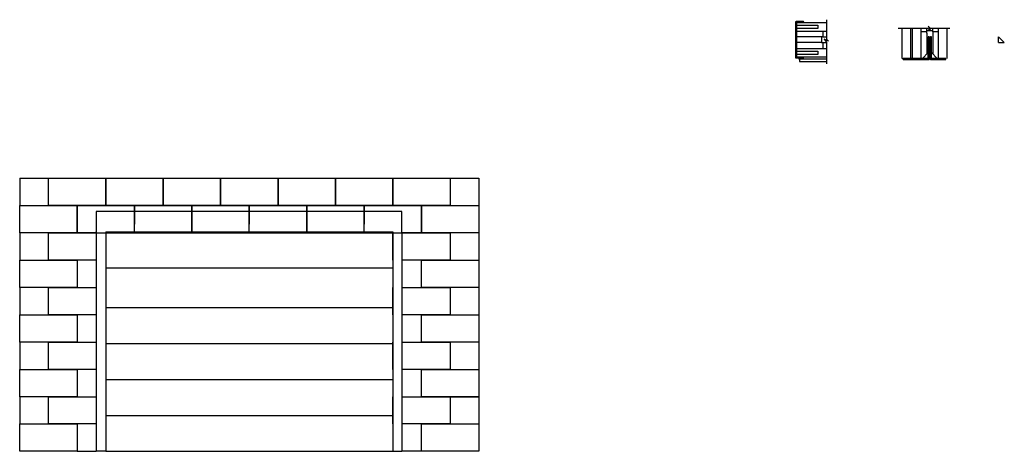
# Model space of a CAD drawing. Extents: x -647 to 6214, y 509 to 3513.
import ezdxf

# ---------------------------------------------------------------- set-up
doc = ezdxf.new("R2010")
doc.units = 0
doc.linetypes.add('P-COU', pattern=[4, 3, -1])
doc.layers.get('0').update_dxf_attribs({"linetype": 'CONTINUOUS'})
for name, color, linetype in [('ACIER', 6, 'CONTINUOUS'), ('BETON', 7, 'CONTINUOUS'), ('DIVISION', 211, 'CONTINUOUS'), ('FENETRE', 4, 'CONTINUOUS'), ('GARAGE', 50, 'CONTINUOUS'), ('ISOBLOC', 3, 'CONTINUOUS'), ('ISOLANT', 9, 'CONTINUOUS')]:
    doc.layers.add(name, color=color, linetype=linetype)

# ---------------------------------------------------------------- blocks, each defined once
blk = doc.blocks.new('BlockISOBLOC')
for p, q in [((0, 190), (400, 190)), ((0, 0), (0, 190)), ((400, 190), (400, 0)), ((400, 0), (0, 0))]:
    blk.add_line(p, q)

msp = doc.modelspace()

# ---------------------------------------------------------------- linework, layer by layer
for p, q in [((-246.5, 2219.4), (153.5, 2219.4)), ((153.5, 2219.4), (553.5, 2219.4)), ((553.5, 2219.4), (953.5, 2219.4)), ((953.5, 2219.4), (1353.5, 2219.4)), ((1353.5, 2219.4), (1753.5, 2219.4)), ((1753.5, 2219.4), (2153.5, 2219.4)), ((153.5, 2029.4), (-46.5, 2029.4)), ((-46.5, 2029.4), (-46.5, 1839.4)), ((553.5, 2029.4), (153.5, 2029.4)), ((953.5, 2029.4), (553.5, 2029.4)), ((1353.5, 2029.4), (953.5, 2029.4)), ((1753.5, 2029.4), (1353.5, 2029.4)), ((1953.5, 2029.4), (1753.5, 2029.4)), ((1953.5, 1839.4), (1953.5, 2029.4)), ((-46.5, 1649.4), (-46.5, 1459.4)), ((1953.5, 1459.4), (1953.5, 1649.4)), ((-46.5, 1269.4), (-46.5, 1079.4)), ((1953.5, 1079.4), (1953.5, 1269.4)), ((-46.5, 889.4), (-46.5, 699.4)), ((1953.5, 699.4), (1953.5, 889.4))]:
    msp.add_line(p, q)
at = {"layer": 'ACIER'}
for p, q in [((4765.8, 3500.9), (4763.8, 3500.9)), ((4815.8, 3500.9), (4765.8, 3500.9)), ((4818.5, 3493.9), (4815.8, 3500.9)), ((4758.8, 3495.9), (4758.8, 3253.9)), ((4765.8, 3493.9), (4765.8, 3253.9)), ((4765.8, 3476), (4915.8, 3476)), ((4915.8, 3451), (4765.8, 3451)), ((4915.8, 3476), (4915.8, 3451)), ((5683.6, 3394), (5683.6, 3244)), ((5690.6, 3394), (5683.6, 3394)), ((5690.6, 3394), (5690.6, 3237)), ((5707.6, 3394), (5700.6, 3394)), ((5700.6, 3394), (5700.6, 3237)), ((5707.6, 3244), (5707.6, 3394)), ((6174.3, 3355), (6174.3, 3395)), ((6174.3, 3395), (6214.3, 3355)), ((4765.8, 3295.4), (4915.8, 3295.4)), ((4915.8, 3295.4), (4915.8, 3270.4)), ((6174.3, 3355), (6214.3, 3355)), ((4758.8, 3253.9), (4758.8, 3251.9)), ((4763.8, 3246.9), (4815.8, 3246.9)), ((4915.8, 3270.4), (4765.8, 3270.4)), ((4777.9, 3245.1), (4776.7, 3246.9)), ((4785.5, 3245.1), (4777.9, 3245.1)), ((4785.5, 3237.5), (4785.5, 3245.1)), ((4787.3, 3236.5), (4785.5, 3237.5)), ((4787.3, 3246.9), (4787.3, 3236.5)), ((4815.8, 3246.9), (4818, 3253.9)), ((5683.6, 3244), (5508.6, 3244)), ((5508.6, 3244), (5508.6, 3237)), ((5508.6, 3237), (5568.3, 3237)), ((5569.3, 3237), (5690.6, 3237)), ((5575.3, 3237), (5573.3, 3237)), ((5683.6, 3244), (5633.6, 3244)), ((5683.6, 3244), (5638.6, 3244)), ((5683.6, 3284), (5643.6, 3244)), ((5683.6, 3244), (5643.6, 3244)), ((5683.6, 3244), (5683.6, 3289)), ((5683.6, 3244), (5683.6, 3284)), ((5700.6, 3237), (5807.6, 3237)), ((5707.6, 3284), (5747.6, 3244)), ((5807.6, 3244), (5707.6, 3244)), ((5707.6, 3244), (5747.6, 3244)), ((5807.7, 3237), (5807.7, 3244)), ((2015.9, 2179.4), (-114.3, 2179.4)), ((-114.3, 2179.4), (-114.3, 2029.4)), ((2015.9, 2029.4), (2015.9, 2179.4)), ((-114.3, 2029.4), (-114.3, 2036.4)), ((-114.3, 2029.4), (-114.3, 509.4)), ((-114.3, 2029.4), (2015.9, 2029.4)), ((-46.5, 2036.4), (1953.5, 2036.4)), ((-46.5, 2036.4), (-46.5, 2029.4)), ((-46.5, 2029.4), (-46.5, 509.4)), ((1953.5, 2029.4), (-46.5, 2029.4)), ((1953.5, 2036.4), (1953.5, 2029.4)), ((1953.5, 2029.4), (1953.5, 509.4)), ((2015.9, 2029.4), (2015.9, 509.4)), ((-46.5, 509.4), (-114.3, 509.4)), ((1953.5, 509.4), (2015.9, 509.4))]:
    msp.add_line(p, q, dxfattribs=at)
at = {"layer": 'ACIER', "linetype": 'P-COU'}
msp.add_line((195.8, 2029.4), (1733, 2029.4), dxfattribs=at)
at = {"layer": 'ACIER'}
for centre in [(5695.6, 3389), (5695.6, 3241.7)]:
    msp.add_circle(centre, 5.03, dxfattribs=at)
for centre, start, end in [((4763.8, 3495.9), 90, 180), ((4763.8, 3251.9), 180, 270)]:
    msp.add_arc(centre, 5, start, end, dxfattribs=at)
at = {"layer": 'BETON'}
for p, q in [((5502.9, 3244), (5502.9, 3452.8)), ((5562.9, 3244), (5562.9, 3452.8)), ((4787.3, 3241.5), (4974.6, 3241.5)), ((4787.3, 3241.5), (4787.3, 3221.5)), ((5502.9, 3244), (5513.6, 3244)), ((5562.9, 3244), (5542.9, 3244)), ((4787.3, 3221.5), (4974.6, 3221.5))]:
    msp.add_line(p, q, dxfattribs=at)
at = {"layer": 'DIVISION'}
for p, q in [((4974.6, 3513.2), (4974.6, 3378.5)), ((5678.4, 3452.8), (5474.6, 3452.8)), ((5699.9, 3437), (5678.4, 3452.8)), ((5699.9, 3452.8), (5684.8, 3467.2)), ((5684.8, 3467.2), (5699.9, 3437)), ((5834.6, 3452.8), (5699.9, 3452.8)), ((4989, 3363.4), (4958.8, 3378.5)), ((4958.8, 3378.5), (4974.6, 3357)), ((4974.6, 3378.5), (4989, 3363.4)), ((4974.6, 3357), (4974.6, 3206.1))]:
    msp.add_line(p, q, dxfattribs=at)
at = {"layer": 'FENETRE'}
msp.add_line((1553.5, 2029.4), (353.5, 2029.4), dxfattribs=at)
at = {"layer": 'GARAGE'}
for p, q in [((-46.5, 1785.9), (1953.5, 1785.9)), ((-46.5, 1509.4), (1953.5, 1509.4)), ((-46.5, 1259.4), (1953.5, 1259.4)), ((-46.5, 1009.4), (1953.5, 1009.4)), ((-46.5, 759.4), (1953.5, 759.4)), ((-46.5, 509.4), (1953.5, 509.4))]:
    msp.add_line(p, q, dxfattribs=at)
at = {"layer": 'ISOBLOC'}
for p, q in [((4765.8, 3493.9), (4974.6, 3493.9)), ((4765.8, 3433.9), (4974.6, 3433.9)), ((5575.3, 3244), (5575.3, 3452.8)), ((5635.3, 3244), (5635.3, 3452.8)), ((5755.3, 3244), (5755.3, 3452.8)), ((5815.3, 3244), (5815.3, 3452.8)), ((4765.8, 3313.9), (4974.6, 3313.9)), ((4765.8, 3253.9), (4974.6, 3253.9)), ((-646.5, 2409.4), (-646.5, 2219.4)), ((-646.5, 2409.4), (-446.5, 2409.4)), ((2353.5, 2409.4), (2553.5, 2409.4)), ((2553.5, 2409.4), (2553.5, 2219.4)), ((-246.5, 2029.4), (-246.5, 2219.4)), ((153.5, 2036.4), (153.5, 2219.4)), ((153.5, 2219.4), (153.5, 2089.4)), ((553.5, 2036.4), (553.5, 2219.4)), ((553.5, 2219.4), (553.5, 2036.4)), ((953.5, 2036.4), (953.5, 2219.4)), ((953.5, 2219.4), (953.5, 2089.4)), ((1353.5, 2036.4), (1353.5, 2219.4)), ((1353.5, 2219.4), (1353.5, 2036.4)), ((1753.5, 2036.4), (1753.5, 2219.4)), ((1753.5, 2219.4), (1753.5, 2089.4)), ((2153.5, 2219.4), (2153.5, 2029.4)), ((-646.5, 2029.4), (-646.5, 1839.4)), ((-446.5, 2029.4), (-114.3, 2029.4)), ((-446.5, 1839.4), (-446.5, 2029.4)), ((-114.3, 2029.4), (-246.5, 2029.4)), ((2153.5, 2029.4), (2015.9, 2029.4)), ((2015.9, 2029.4), (2353.5, 2029.4)), ((2353.5, 2029.4), (2353.5, 1839.4)), ((2553.5, 2029.4), (2553.5, 1839.4)), ((-114.3, 1839.4), (-446.5, 1839.4)), ((2353.5, 1839.4), (2015.9, 1839.4)), ((-646.5, 1649.4), (-646.5, 1459.4)), ((-446.5, 1649.4), (-114.3, 1649.4)), ((-446.5, 1459.4), (-446.5, 1649.4)), ((2015.9, 1649.4), (2353.5, 1649.4)), ((2353.5, 1649.4), (2353.5, 1459.4)), ((2553.5, 1649.4), (2553.5, 1459.4)), ((-114.3, 1459.4), (-446.5, 1459.4)), ((2353.5, 1459.4), (2015.9, 1459.4)), ((-646.5, 1269.4), (-646.5, 1079.4)), ((-446.5, 1269.4), (-114.3, 1269.4)), ((-446.5, 1079.4), (-446.5, 1269.4)), ((2015.9, 1269.4), (2353.5, 1269.4)), ((2353.5, 1269.4), (2353.5, 1079.4)), ((2553.5, 1269.4), (2553.5, 1079.4)), ((-114.3, 1079.4), (-446.5, 1079.4)), ((2353.5, 1079.4), (2015.9, 1079.4)), ((-446.5, 889.4), (-646.5, 889.4)), ((-646.5, 889.4), (-646.5, 699.4)), ((-446.5, 889.4), (-114.3, 889.4)), ((-446.5, 699.4), (-446.5, 889.4)), ((2015.9, 889.4), (2353.5, 889.4)), ((2353.5, 889.4), (2553.5, 889.4)), ((2353.5, 889.4), (2353.5, 699.4)), ((2553.5, 889.4), (2553.5, 699.4)), ((-114.3, 699.4), (-446.5, 699.4)), ((2353.5, 699.4), (2015.9, 699.4)), ((-246.5, 509.4), (-114.3, 509.4)), ((2153.5, 509.4), (2015.9, 509.4))]:
    msp.add_line(p, q, dxfattribs=at)
at = {"layer": 'ISOLANT'}
for p, q in [((4950.6, 3433.9), (4950.6, 3393.9)), ((5675.3, 3428.8), (5675.3, 3452.8)), ((5715.3, 3435.4), (5675.3, 3435.4)), ((5715.3, 3428.8), (5715.3, 3452.8)), ((4950.6, 3393.9), (4765.8, 3393.9)), ((4941, 3393.9), (4941, 3353.9)), ((4950.6, 3393.9), (4974.6, 3393.9)), ((5675.3, 3428.8), (5635.3, 3428.8)), ((5675.3, 3419.2), (5675.3, 3428.8)), ((5675.3, 3419.2), (5675.3, 3275.8)), ((5755.3, 3428.8), (5715.3, 3428.8)), ((5715.3, 3428.8), (5715.3, 3276.2)), ((4941, 3353.9), (4765.8, 3353.9)), ((4941, 3353.9), (4950.6, 3353.9)), ((4950.6, 3353.9), (4950.6, 3313.9)), ((4950.6, 3353.9), (4974.6, 3353.9))]:
    msp.add_line(p, q, dxfattribs=at)

# ---------------------------------------------------------------- block references
at = {"layer": 'ISOBLOC'}
for p in [(-446.5, 2219.4), (-46.5, 2219.4), (353.5, 2219.4), (753.5, 2219.4), (1153.5, 2219.4), (1553.5, 2219.4), (1953.5, 2219.4), (-646.5, 2029.4), (2153.5, 2029.4), (-646.5, 1649.4), (2153.5, 1649.4), (-646.5, 1269.4), (2153.5, 1269.4), (-646.5, 889.4), (2153.5, 889.4), (-646.5, 509.4), (2153.5, 509.4)]:
    msp.add_blockref('BlockISOBLOC', p, dxfattribs=at)

doc.saveas('drawing.dxf')
